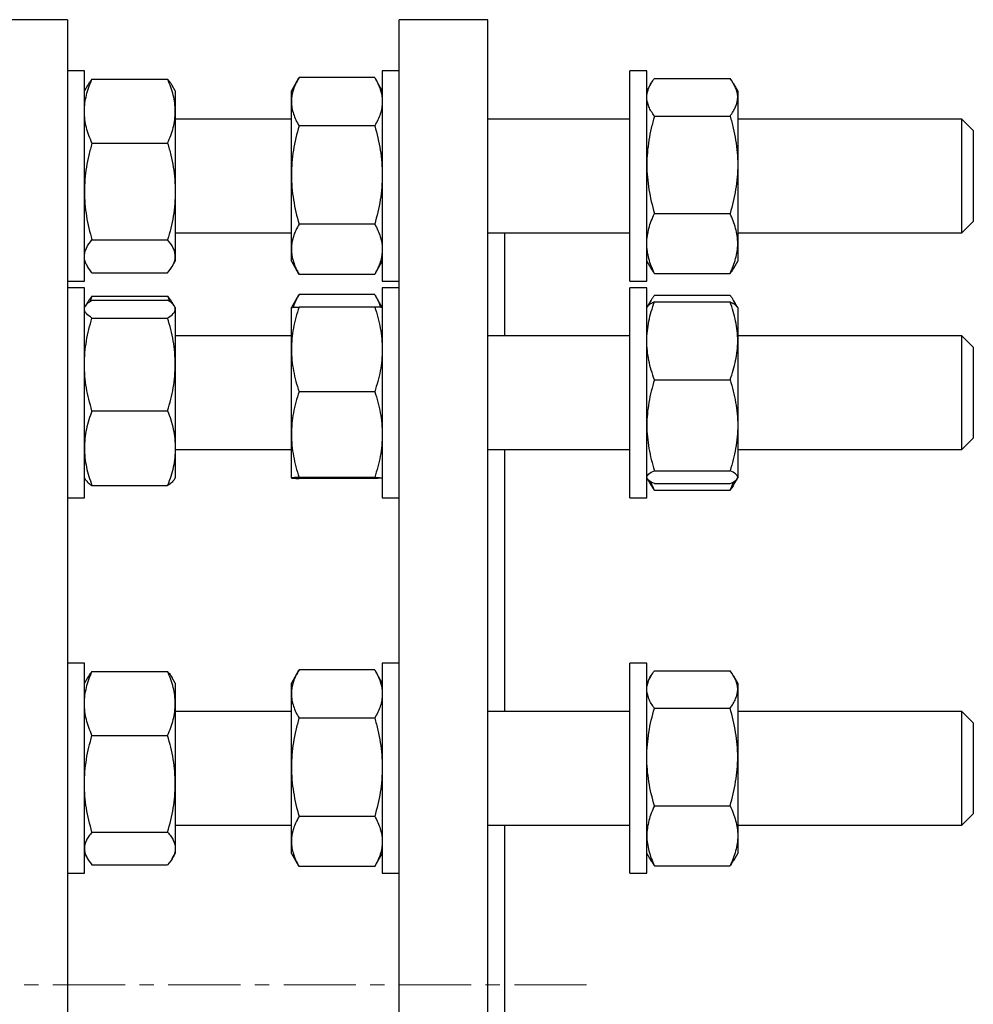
# Model space of a CAD drawing. Header units: millimetres. Extents: x 48 to 806, y 38 to 792.
# Tile 9 of 9: x 638 to 806, y 616 to 790. Entities that reach past the tile are written whole.
import ezdxf

# ---------------------------------------------------------------- set-up
doc = ezdxf.new("R2010")
doc.units = ezdxf.units.MM
doc.linetypes.add('CENTERX2', pattern=[20.32, 12.7, -2.54, 2.54, -2.54])
doc.layers.add('FORMAT', color=7, linetype='Continuous')

msp = doc.modelspace()

# ---------------------------------------------------------------- linework, layer by layer
at = {"color": 7, "linetype": 'Continuous', "lineweight": 25}
for p, q in [((646.68, 789.82), (634.68, 789.82)), ((646.68, 789.82), (646.68, 449.82)), ((720.75, 789.82), (705.15, 789.82)), ((705.15, 619.82), (705.15, 789.82)), ((720.75, 619.82), (720.75, 789.82)), ((649.68, 780.79), (646.68, 780.79)), ((649.68, 764.72), (649.68, 780.79)), ((705.15, 780.79), (702.15, 780.79)), ((702.15, 780.79), (702.15, 743.79)), ((748.75, 780.79), (745.75, 780.79)), ((745.75, 775.3), (745.75, 780.79)), ((748.75, 775.3), (748.75, 780.79)), ((651.02, 779.32), (664.34, 779.32)), ((687.42, 779.5), (686.15, 777.29)), ((700.81, 779.61), (687.49, 779.61)), ((702.15, 777.29), (700.87, 779.5)), ((750.09, 779.46), (763.41, 779.46)), ((650.21, 778.21), (649.68, 777.29)), ((665.68, 777.29), (665.16, 778.21)), ((665.68, 777.29), (665.68, 773.69)), ((686.15, 775.37), (686.15, 777.29)), ((749.46, 778.52), (748.75, 777.29)), ((764.75, 777.29), (764.04, 778.52)), ((764.75, 777.29), (764.75, 776.16)), ((686.15, 762.46), (686.15, 775.37)), ((745.75, 743.79), (745.75, 775.3)), ((748.75, 743.79), (748.75, 775.3)), ((764.75, 776.16), (764.75, 764.26)), ((665.68, 773.69), (665.68, 759.55)), ((686.15, 772.29), (665.68, 772.29)), ((745.75, 772.29), (720.75, 772.29)), ((750.09, 772.85), (763.41, 772.85)), ((804.25, 772.29), (764.75, 772.29)), ((806.25, 770.29), (804.25, 772.29)), ((804.25, 772.29), (804.25, 772.29)), ((804.25, 752.29), (804.25, 772.29)), ((700.81, 771.12), (687.49, 771.12)), ((806.25, 770.29), (806.25, 754.29)), ((651.02, 768.06), (664.34, 768.06)), ((649.68, 743.79), (649.68, 764.72)), ((764.75, 764.26), (764.75, 750.4)), ((686.15, 749.39), (686.15, 762.46)), ((665.68, 759.55), (665.68, 748.15)), ((750.09, 755.68), (763.41, 755.68)), ((804.25, 752.29), (806.25, 754.29)), ((700.81, 753.8), (687.49, 753.8)), ((651.02, 751.04), (664.34, 751.04)), ((665.68, 752.29), (686.15, 752.29)), ((720.75, 752.29), (745.75, 752.29)), ((723.75, 734.12), (723.75, 752.29)), ((764.75, 752.29), (804.25, 752.29)), ((686.15, 747.29), (686.15, 749.39)), ((764.75, 750.4), (764.75, 747.29)), ((665.68, 748.15), (665.68, 747.29)), ((649.68, 747.29), (650.21, 746.38)), ((665.16, 746.38), (665.68, 747.29)), ((686.15, 747.29), (687.42, 745.08)), ((700.87, 745.08), (702.15, 747.29)), ((748.75, 747.29), (749.46, 746.06)), ((764.04, 746.06), (764.75, 747.29)), ((651.02, 745.26), (664.34, 745.26)), ((687.43, 745.08), (687.49, 744.97)), ((700.81, 744.97), (687.49, 744.97)), ((700.87, 745.08), (700.81, 744.97)), ((750.09, 745.12), (763.41, 745.12)), ((646.68, 743.79), (649.68, 743.79)), ((649.68, 742.62), (646.68, 742.62)), ((649.68, 717.05), (649.68, 742.62)), ((702.15, 743.79), (705.15, 743.79)), ((705.15, 742.62), (702.15, 742.62)), ((702.15, 742.62), (702.15, 705.62)), ((745.75, 743.79), (748.75, 743.79)), ((748.75, 742.62), (745.75, 742.62)), ((745.75, 728.81), (745.75, 742.62)), ((748.75, 728.81), (748.75, 742.62)), ((651.02, 741.15), (664.34, 741.15)), ((651.02, 740.45), (664.34, 740.45)), ((687.42, 741.33), (686.15, 739.12)), ((700.81, 741.44), (687.49, 741.44)), ((702.15, 739.12), (700.87, 741.33)), ((750.09, 741.29), (763.41, 741.29)), ((649.83, 739.38), (649.68, 739.12)), ((650.21, 740.03), (649.86, 739.42)), ((665.51, 739.42), (665.16, 740.03)), ((665.68, 739.12), (665.53, 739.38)), ((665.68, 739.12), (665.68, 738.86)), ((665.68, 738.86), (665.68, 729.12)), ((686.15, 731.76), (686.15, 739.12)), ((700.81, 739.21), (687.49, 739.21)), ((748.82, 739.25), (748.75, 739.12)), ((749.46, 740.35), (748.82, 739.25)), ((750.09, 740.13), (763.41, 740.13)), ((764.67, 739.25), (764.03, 740.35)), ((764.75, 739.12), (764.67, 739.25)), ((764.75, 739.12), (764.75, 733.26)), ((651.02, 737.28), (664.34, 737.28)), ((686.15, 734.12), (665.68, 734.12)), ((745.75, 734.12), (720.75, 734.12)), ((804.25, 734.12), (764.75, 734.12)), ((806.25, 732.12), (804.25, 734.12)), ((804.25, 732.7), (804.25, 734.12)), ((686.15, 716.76), (686.15, 731.76)), ((764.75, 733.26), (764.75, 718.39)), ((804.25, 714.12), (804.25, 732.7)), ((806.25, 732.12), (806.25, 730.99)), ((806.25, 730.99), (806.25, 716.12)), ((665.68, 729.12), (665.68, 714.37)), ((745.75, 705.62), (745.75, 728.81)), ((748.75, 705.62), (748.75, 728.81)), ((750.09, 726.39), (763.41, 726.39)), ((700.81, 724.31), (687.49, 724.31)), ((651.02, 720.95), (664.34, 720.95)), ((764.75, 718.39), (764.75, 709.25)), ((649.68, 705.62), (649.68, 717.05)), ((686.15, 709.12), (686.15, 716.76)), ((804.25, 714.12), (806.25, 716.12)), ((665.68, 714.37), (665.68, 709.12)), ((665.68, 714.12), (686.15, 714.12)), ((720.75, 714.12), (745.75, 714.12)), ((723.75, 667.99), (723.75, 714.12)), ((764.75, 714.12), (804.25, 714.12)), ((700.81, 709.21), (687.49, 709.21)), ((750.09, 710.39), (763.41, 710.39)), ((764.75, 709.25), (764.75, 709.12)), ((649.68, 709.12), (649.83, 708.86)), ((651.02, 707.79), (664.34, 707.79)), ((665.53, 708.86), (665.68, 709.12)), ((700.81, 709.02), (687.49, 709.02)), ((748.75, 709.12), (748.82, 708.98)), ((748.85, 708.93), (749.46, 707.88)), ((750.09, 708.11), (763.41, 708.11)), ((764.03, 707.88), (764.64, 708.93)), ((764.67, 708.98), (764.75, 709.12)), ((750.09, 706.95), (763.41, 706.95)), ((646.68, 705.62), (649.68, 705.62)), ((702.15, 705.62), (705.15, 705.62)), ((745.75, 705.62), (748.75, 705.62)), ((649.68, 676.49), (646.68, 676.49)), ((649.68, 643.33), (649.68, 676.49)), ((705.15, 676.49), (702.15, 676.49)), ((702.15, 676.49), (702.15, 674.02)), ((748.75, 676.49), (745.75, 676.49)), ((745.75, 653.11), (745.75, 676.49)), ((748.75, 653.11), (748.75, 676.49)), ((651.02, 675.02), (664.34, 675.02)), ((687.42, 675.21), (686.15, 672.99)), ((700.81, 675.31), (687.49, 675.31)), ((702.15, 672.99), (700.87, 675.21)), ((750.09, 675.16), (763.41, 675.16)), ((650.21, 673.91), (649.68, 672.99)), ((665.68, 672.99), (665.16, 673.91)), ((665.68, 672.99), (665.68, 669.39)), ((686.15, 671.07), (686.15, 672.99)), ((702.15, 674.02), (702.15, 639.49)), ((749.46, 674.23), (748.75, 672.99)), ((764.75, 672.99), (764.04, 674.23)), ((764.75, 672.99), (764.75, 671.86)), ((686.15, 658.16), (686.15, 671.07)), ((764.75, 671.86), (764.75, 659.97)), ((665.68, 669.39), (665.68, 655.25)), ((686.15, 667.99), (665.68, 667.99)), ((745.75, 667.99), (720.75, 667.99)), ((750.09, 668.55), (763.41, 668.55)), ((804.25, 667.99), (764.75, 667.99)), ((806.25, 665.99), (804.25, 667.99)), ((804.25, 662.87), (804.25, 667.99)), ((700.81, 666.82), (687.49, 666.82)), ((806.25, 665.99), (806.25, 661.89)), ((651.02, 663.77), (664.34, 663.77)), ((804.25, 647.99), (804.25, 662.87)), ((806.25, 661.89), (806.25, 649.99)), ((764.75, 659.97), (764.75, 646.1)), ((686.15, 645.09), (686.15, 658.16)), ((665.68, 655.25), (665.68, 643.85)), ((745.75, 639.49), (745.75, 653.11)), ((748.75, 639.49), (748.75, 653.11)), ((750.09, 651.38), (763.41, 651.38)), ((700.81, 649.5), (687.49, 649.5)), ((804.25, 647.99), (806.25, 649.99)), ((665.68, 647.99), (686.15, 647.99)), ((720.75, 647.99), (745.75, 647.99)), ((723.75, 619.82), (723.75, 647.99)), ((764.75, 647.99), (804.25, 647.99)), ((651.02, 646.74), (664.34, 646.74)), ((686.15, 642.99), (686.15, 645.09)), ((764.75, 646.1), (764.75, 642.99)), ((649.68, 639.49), (649.68, 643.33)), ((665.68, 643.85), (665.68, 642.99)), ((649.68, 642.99), (650.21, 642.08)), ((665.16, 642.08), (665.68, 642.99)), ((686.15, 642.99), (687.42, 640.78)), ((700.87, 640.78), (702.15, 642.99)), ((748.75, 642.99), (749.46, 641.76)), ((764.04, 641.76), (764.75, 642.99)), ((651.02, 640.97), (664.34, 640.97)), ((687.49, 640.68), (687.43, 640.78)), ((700.81, 640.68), (687.49, 640.68)), ((700.81, 640.68), (700.87, 640.78)), ((750.09, 640.82), (763.41, 640.82)), ((646.68, 639.49), (649.68, 639.49)), ((702.15, 639.49), (705.15, 639.49)), ((745.75, 639.49), (748.75, 639.49)), ((705.15, 449.82), (705.15, 619.82)), ((720.75, 449.82), (720.75, 619.82)), ((723.75, 591.64), (723.75, 619.82))]:
    msp.add_line(p, q, dxfattribs=at)
for points, knots in [([(649.68, 773.69), (649.68, 774.17), (649.72, 774.65), (649.84, 775.6), (649.93, 776.07), (650.28, 777.48), (650.62, 778.4), (651.02, 779.32)], [0, 0, 0, 0, 0.25, 0.25, 0.5, 0.5, 1, 1, 1, 1]), ([(651.02, 779.32), (650.89, 779.17), (650.64, 778.86), (650.37, 778.48), (650.25, 778.26), (650.22, 778.2)], [0, 0, 0, 0, 0.4200983, 0.8403156, 1, 1, 1, 1]), ([(665.68, 773.69), (665.68, 774.17), (665.65, 774.65), (665.53, 775.6), (665.44, 776.07), (665.09, 777.48), (664.75, 778.4), (664.34, 779.32)], [0, 0, 0, 0, 0.25, 0.25, 0.5, 0.5, 1, 1, 1, 1]), ([(664.34, 779.32), (664.47, 779.17), (664.73, 778.86), (665, 778.48), (665.12, 778.26), (665.15, 778.2)], [0, 0, 0, 0, 0.4200983, 0.8403156, 1, 1, 1, 1]), ([(687.49, 779.61), (687.28, 779.27), (687.1, 778.92), (686.76, 778.21), (686.62, 777.86), (686.27, 776.8), (686.15, 776.08), (686.15, 775.37)], [0, 0, 0, 0, 0.25, 0.25, 0.5, 0.5, 1, 1, 1, 1]), ([(700.81, 779.61), (701.01, 779.27), (701.2, 778.92), (701.53, 778.21), (701.67, 777.86), (702.02, 776.8), (702.15, 776.08), (702.15, 775.37)], [0, 0, 0, 0, 0.25, 0.25, 0.5, 0.5, 1, 1, 1, 1]), ([(748.75, 776.16), (748.75, 776.44), (748.78, 776.72), (748.9, 777.28), (748.99, 777.55), (749.34, 778.38), (749.68, 778.92), (750.09, 779.46)], [0, 0, 0, 0, 0.25, 0.25, 0.5, 0.5, 1, 1, 1, 1]), ([(764.75, 776.16), (764.75, 776.44), (764.71, 776.72), (764.59, 777.28), (764.5, 777.55), (764.15, 778.38), (763.81, 778.92), (763.41, 779.46)], [0, 0, 0, 0, 0.25, 0.25, 0.5, 0.5, 1, 1, 1, 1]), ([(686.15, 775.37), (686.15, 775.01), (686.18, 774.65), (686.3, 773.92), (686.39, 773.57), (686.75, 772.5), (687.08, 771.81), (687.49, 771.12)], [0, 0, 0, 0, 0.25, 0.25, 0.5, 0.5, 1, 1, 1, 1]), ([(702.15, 775.37), (702.15, 775.01), (702.12, 774.65), (701.99, 773.92), (701.9, 773.57), (701.55, 772.5), (701.21, 771.81), (700.81, 771.12)], [0, 0, 0, 0, 0.25, 0.25, 0.5, 0.5, 1, 1, 1, 1]), ([(750.09, 772.85), (749.68, 773.39), (749.34, 773.94), (748.87, 775.04), (748.75, 775.59), (748.75, 776.16)], [0, 0, 0, 0, 0.5, 0.5, 1, 1, 1, 1]), ([(763.41, 772.85), (763.82, 773.39), (764.15, 773.94), (764.62, 775.04), (764.75, 775.59), (764.75, 776.16)], [0, 0, 0, 0, 0.5, 0.5, 1, 1, 1, 1]), ([(651.02, 768.06), (650.61, 768.99), (650.28, 769.91), (649.81, 771.79), (649.68, 772.73), (649.68, 773.69)], [0, 0, 0, 0, 0.5, 0.5, 1, 1, 1, 1]), ([(664.34, 768.06), (664.75, 768.99), (665.09, 769.91), (665.56, 771.79), (665.68, 772.73), (665.68, 773.69)], [0, 0, 0, 0, 0.5, 0.5, 1, 1, 1, 1]), ([(750.09, 772.85), (749.88, 772.15), (749.7, 771.45), (749.36, 770.02), (749.22, 769.31), (748.87, 767.16), (748.75, 765.71), (748.75, 764.26)], [0, 0, 0, 0, 0.25, 0.25, 0.5, 0.5, 1, 1, 1, 1]), ([(763.41, 772.85), (763.61, 772.15), (763.8, 771.45), (764.13, 770.02), (764.27, 769.31), (764.62, 767.16), (764.75, 765.71), (764.75, 764.26)], [0, 0, 0, 0, 0.25, 0.25, 0.5, 0.5, 1, 1, 1, 1]), ([(687.49, 771.12), (687.08, 769.7), (686.74, 768.28), (686.27, 765.39), (686.15, 763.94), (686.15, 762.46)], [0, 0, 0, 0, 0.5, 0.5, 1, 1, 1, 1]), ([(700.81, 771.12), (701.22, 769.7), (701.55, 768.28), (702.02, 765.39), (702.15, 763.94), (702.15, 762.46)], [0, 0, 0, 0, 0.5, 0.5, 1, 1, 1, 1]), ([(651.02, 768.06), (650.82, 767.37), (650.63, 766.67), (650.3, 765.26), (650.16, 764.55), (649.81, 762.42), (649.68, 760.99), (649.68, 759.55)], [0, 0, 0, 0, 0.25, 0.25, 0.5, 0.5, 1, 1, 1, 1]), ([(664.34, 768.06), (664.55, 767.37), (664.73, 766.67), (665.07, 765.26), (665.21, 764.55), (665.56, 762.42), (665.68, 760.99), (665.68, 759.55)], [0, 0, 0, 0, 0.25, 0.25, 0.5, 0.5, 1, 1, 1, 1]), ([(748.75, 764.26), (748.75, 763.54), (748.78, 762.81), (748.9, 761.35), (748.99, 760.62), (749.35, 758.47), (749.68, 757.07), (750.09, 755.68)], [0, 0, 0, 0, 0.25, 0.25, 0.5, 0.5, 1, 1, 1, 1]), ([(764.75, 764.26), (764.75, 763.54), (764.72, 762.81), (764.59, 761.35), (764.5, 760.62), (764.15, 758.47), (763.81, 757.07), (763.41, 755.68)], [0, 0, 0, 0, 0.25, 0.25, 0.5, 0.5, 1, 1, 1, 1]), ([(686.15, 762.46), (686.15, 761.73), (686.18, 760.99), (686.3, 759.53), (686.39, 758.8), (686.74, 756.64), (687.08, 755.21), (687.49, 753.8)], [0, 0, 0, 0, 0.25, 0.25, 0.5, 0.5, 1, 1, 1, 1]), ([(702.15, 762.46), (702.15, 761.73), (702.11, 760.99), (701.99, 759.53), (701.9, 758.8), (701.55, 756.64), (701.21, 755.21), (700.81, 753.8)], [0, 0, 0, 0, 0.25, 0.25, 0.5, 0.5, 1, 1, 1, 1]), ([(649.68, 759.55), (649.68, 758.83), (649.72, 758.11), (649.84, 756.66), (649.93, 755.94), (650.28, 753.81), (650.62, 752.41), (651.02, 751.04)], [0, 0, 0, 0, 0.25, 0.25, 0.5, 0.5, 1, 1, 1, 1]), ([(665.68, 759.55), (665.68, 758.83), (665.65, 758.11), (665.53, 756.66), (665.44, 755.94), (665.09, 753.81), (664.75, 752.41), (664.34, 751.04)], [0, 0, 0, 0, 0.25, 0.25, 0.5, 0.5, 1, 1, 1, 1]), ([(748.75, 750.4), (748.75, 750.85), (748.78, 751.3), (748.9, 752.19), (748.99, 752.63), (749.34, 753.95), (749.68, 754.82), (750.09, 755.68)], [0, 0, 0, 0, 0.25, 0.25, 0.5, 0.5, 1, 1, 1, 1]), ([(764.75, 750.4), (764.75, 750.85), (764.71, 751.3), (764.59, 752.19), (764.5, 752.63), (764.15, 753.95), (763.81, 754.82), (763.41, 755.68)], [0, 0, 0, 0, 0.25, 0.25, 0.5, 0.5, 1, 1, 1, 1]), ([(687.49, 753.8), (687.08, 753.08), (686.74, 752.35), (686.27, 750.88), (686.15, 750.14), (686.15, 749.39)], [0, 0, 0, 0, 0.5, 0.5, 1, 1, 1, 1]), ([(700.81, 753.8), (701.22, 753.08), (701.55, 752.35), (702.02, 750.88), (702.15, 750.14), (702.15, 749.39)], [0, 0, 0, 0, 0.5, 0.5, 1, 1, 1, 1]), ([(649.68, 748.15), (649.68, 748.4), (649.72, 748.64), (649.84, 749.13), (649.93, 749.37), (650.28, 750.09), (650.62, 750.57), (651.02, 751.04)], [0, 0, 0, 0, 0.25, 0.25, 0.5, 0.5, 1, 1, 1, 1]), ([(665.68, 748.15), (665.68, 748.4), (665.65, 748.64), (665.53, 749.13), (665.44, 749.37), (665.09, 750.09), (664.75, 750.57), (664.34, 751.04)], [0, 0, 0, 0, 0.25, 0.25, 0.5, 0.5, 1, 1, 1, 1]), ([(686.15, 749.39), (686.15, 749.01), (686.18, 748.64), (686.3, 747.89), (686.39, 747.52), (686.74, 746.42), (687.08, 745.69), (687.49, 744.97)], [0, 0, 0, 0, 0.25, 0.25, 0.5, 0.5, 1, 1, 1, 1]), ([(702.15, 749.39), (702.15, 749.01), (702.11, 748.64), (701.99, 747.89), (701.9, 747.52), (701.55, 746.42), (701.21, 745.69), (700.81, 744.97)], [0, 0, 0, 0, 0.25, 0.25, 0.5, 0.5, 1, 1, 1, 1]), ([(750.09, 745.12), (749.68, 745.99), (749.34, 746.86), (748.87, 748.61), (748.75, 749.5), (748.75, 750.4)], [0, 0, 0, 0, 0.5, 0.5, 1, 1, 1, 1]), ([(763.41, 745.12), (763.82, 745.99), (764.15, 746.86), (764.62, 748.61), (764.75, 749.5), (764.75, 750.4)], [0, 0, 0, 0, 0.5, 0.5, 1, 1, 1, 1]), ([(651.02, 745.26), (650.61, 745.74), (650.28, 746.21), (649.81, 747.17), (649.68, 747.66), (649.68, 748.15)], [0, 0, 0, 0, 0.5, 0.5, 1, 1, 1, 1]), ([(664.34, 745.26), (664.75, 745.74), (665.09, 746.21), (665.56, 747.17), (665.68, 747.66), (665.68, 748.15)], [0, 0, 0, 0, 0.5, 0.5, 1, 1, 1, 1]), ([(749.46, 746.06), (749.55, 745.92), (749.73, 745.6), (749.96, 745.29), (750.09, 745.12)], [0, 0, 0, 0, 0.459045, 1, 1, 1, 1]), ([(764.03, 746.06), (763.95, 745.92), (763.76, 745.6), (763.53, 745.29), (763.41, 745.12)], [0, 0, 0, 0, 0.459045, 1, 1, 1, 1]), ([(649.68, 738.86), (649.68, 739), (649.72, 739.13), (649.84, 739.4), (649.93, 739.53), (650.28, 739.93), (650.62, 740.19), (651.02, 740.45)], [0, 0, 0, 0, 0.25, 0.25, 0.5, 0.5, 1, 1, 1, 1]), ([(651.02, 741.15), (650.89, 740.99), (650.64, 740.68), (650.37, 740.31), (650.25, 740.09), (650.22, 740.03)], [0, 0, 0, 0, 0.420098, 0.840316, 1, 1, 1, 1]), ([(651.02, 741.15), (650.92, 740.91), (650.78, 740.59), (650.66, 740.26), (650.63, 740.18)], [0, 0, 0, 0, 0.731599, 1, 1, 1, 1]), ([(664.34, 741.15), (664.45, 740.91), (664.59, 740.59), (664.71, 740.26), (664.74, 740.18)], [0, 0, 0, 0, 0.731599, 1, 1, 1, 1]), ([(664.34, 741.15), (664.47, 740.99), (664.73, 740.68), (665, 740.31), (665.12, 740.09), (665.15, 740.03)], [0, 0, 0, 0, 0.420098, 0.840316, 1, 1, 1, 1]), ([(665.68, 738.86), (665.68, 739), (665.65, 739.13), (665.53, 739.4), (665.44, 739.53), (665.09, 739.93), (664.75, 740.19), (664.34, 740.45)], [0, 0, 0, 0, 0.25, 0.25, 0.5, 0.5, 1, 1, 1, 1]), ([(687.49, 741.44), (687.36, 741.21), (687.1, 740.75), (686.77, 740.06), (686.56, 739.53), (686.48, 739.23), (686.46, 739.16)], [0, 0, 0, 0, 0.305168, 0.610422, 0.915516, 1, 1, 1, 1]), ([(700.81, 741.44), (700.94, 741.21), (701.2, 740.75), (701.52, 740.06), (701.73, 739.53), (701.82, 739.23), (701.83, 739.16)], [0, 0, 0, 0, 0.305168, 0.610422, 0.915516, 1, 1, 1, 1]), ([(750.09, 741.29), (749.98, 741.15), (749.78, 740.87), (749.48, 740.39), (749.22, 739.94), (749.11, 739.63), (749.07, 739.52)], [0, 0, 0, 0, 0.23833, 0.476841, 0.819063, 1, 1, 1, 1]), ([(763.41, 741.29), (763.51, 741.15), (763.71, 740.87), (764.02, 740.39), (764.27, 739.94), (764.39, 739.63), (764.43, 739.52)], [0, 0, 0, 0, 0.23833, 0.476841, 0.819063, 1, 1, 1, 1]), ([(651.02, 737.28), (650.61, 737.54), (650.28, 737.8), (649.81, 738.33), (649.68, 738.59), (649.68, 738.86)], [0, 0, 0, 0, 0.5, 0.5, 1, 1, 1, 1]), ([(664.34, 737.28), (664.75, 737.54), (665.09, 737.8), (665.56, 738.33), (665.68, 738.59), (665.68, 738.86)], [0, 0, 0, 0, 0.5, 0.5, 1, 1, 1, 1]), ([(687.49, 739.21), (687.28, 738.61), (687.1, 738), (686.76, 736.76), (686.62, 736.14), (686.27, 734.27), (686.15, 733.02), (686.15, 731.76)], [0, 0, 0, 0, 0.25, 0.25, 0.5, 0.5, 1, 1, 1, 1]), ([(686.15, 739.12), (686.15, 739.12), (686.18, 739.13), (686.3, 739.15), (686.39, 739.16), (686.74, 739.18), (687.08, 739.2), (687.49, 739.21)], [0, 0, 0, 0, 0.25, 0.25, 0.5, 0.5, 1, 1, 1, 1]), ([(700.81, 739.21), (701.01, 738.61), (701.2, 738), (701.53, 736.76), (701.67, 736.14), (702.02, 734.27), (702.15, 733.02), (702.15, 731.76)], [0, 0, 0, 0, 0.25, 0.25, 0.5, 0.5, 1, 1, 1, 1]), ([(702.15, 739.12), (702.15, 739.12), (702.11, 739.13), (701.99, 739.15), (701.9, 739.16), (701.55, 739.18), (701.21, 739.2), (700.81, 739.21)], [0, 0, 0, 0, 0.25, 0.25, 0.5, 0.5, 1, 1, 1, 1]), ([(748.75, 733.26), (748.75, 733.84), (748.78, 734.43), (748.9, 735.59), (748.99, 736.16), (749.34, 737.88), (749.68, 739), (750.09, 740.13)], [0, 0, 0, 0, 0.25, 0.25, 0.5, 0.5, 1, 1, 1, 1]), ([(750.09, 740.13), (749.96, 740.06), (749.7, 739.94), (749.37, 739.76), (749.1, 739.57), (748.92, 739.4), (748.86, 739.29), (748.83, 739.25)], [0, 0, 0, 0, 0.213448, 0.426957, 0.640354, 0.857781, 1, 1, 1, 1]), ([(764.75, 733.26), (764.75, 733.84), (764.71, 734.43), (764.59, 735.59), (764.5, 736.16), (764.15, 737.88), (763.81, 739), (763.41, 740.13)], [0, 0, 0, 0, 0.25, 0.25, 0.5, 0.5, 1, 1, 1, 1]), ([(763.41, 740.13), (763.54, 740.06), (763.8, 739.94), (764.12, 739.76), (764.39, 739.57), (764.58, 739.4), (764.64, 739.29), (764.66, 739.25)], [0, 0, 0, 0, 0.2134481, 0.4269567, 0.640354, 0.8577815, 1, 1, 1, 1]), ([(649.68, 729.12), (649.68, 729.81), (649.72, 730.5), (649.84, 731.88), (649.93, 732.57), (650.28, 734.61), (650.62, 735.95), (651.02, 737.28)], [0, 0, 0, 0, 0.25, 0.25, 0.5, 0.5, 1, 1, 1, 1]), ([(665.68, 729.12), (665.68, 729.81), (665.65, 730.5), (665.53, 731.88), (665.44, 732.57), (665.09, 734.61), (664.75, 735.95), (664.34, 737.28)], [0, 0, 0, 0, 0.25, 0.25, 0.5, 0.5, 1, 1, 1, 1]), ([(686.15, 731.76), (686.15, 731.13), (686.18, 730.5), (686.3, 729.23), (686.39, 728.6), (686.75, 726.74), (687.08, 725.51), (687.49, 724.31)], [0, 0, 0, 0, 0.25, 0.25, 0.5, 0.5, 1, 1, 1, 1]), ([(702.15, 731.76), (702.15, 731.13), (702.12, 730.5), (701.99, 729.23), (701.9, 728.6), (701.55, 726.74), (701.21, 725.51), (700.81, 724.31)], [0, 0, 0, 0, 0.25, 0.25, 0.5, 0.5, 1, 1, 1, 1]), ([(750.09, 726.39), (749.68, 727.52), (749.34, 728.65), (748.87, 730.93), (748.75, 732.09), (748.75, 733.26)], [0, 0, 0, 0, 0.5, 0.5, 1, 1, 1, 1]), ([(763.41, 726.39), (763.82, 727.52), (764.15, 728.65), (764.62, 730.93), (764.75, 732.09), (764.75, 733.26)], [0, 0, 0, 0, 0.5, 0.5, 1, 1, 1, 1]), ([(651.02, 720.95), (650.61, 722.29), (650.28, 723.63), (649.81, 726.35), (649.68, 727.72), (649.68, 729.12)], [0, 0, 0, 0, 0.5, 0.5, 1, 1, 1, 1]), ([(664.34, 720.95), (664.75, 722.29), (665.09, 723.63), (665.56, 726.35), (665.68, 727.72), (665.68, 729.12)], [0, 0, 0, 0, 0.5, 0.5, 1, 1, 1, 1]), ([(750.09, 726.39), (749.88, 725.74), (749.7, 725.09), (749.36, 723.76), (749.22, 723.09), (748.87, 721.09), (748.75, 719.74), (748.75, 718.39)], [0, 0, 0, 0, 0.25, 0.25, 0.5, 0.5, 1, 1, 1, 1]), ([(763.41, 726.39), (763.61, 725.74), (763.8, 725.09), (764.13, 723.76), (764.27, 723.09), (764.62, 721.09), (764.75, 719.74), (764.75, 718.39)], [0, 0, 0, 0, 0.25, 0.25, 0.5, 0.5, 1, 1, 1, 1]), ([(687.49, 724.31), (687.08, 723.08), (686.74, 721.83), (686.27, 719.32), (686.15, 718.05), (686.15, 716.76)], [0, 0, 0, 0, 0.5, 0.5, 1, 1, 1, 1]), ([(700.81, 724.31), (701.22, 723.08), (701.55, 721.83), (702.02, 719.32), (702.15, 718.05), (702.15, 716.76)], [0, 0, 0, 0, 0.5, 0.5, 1, 1, 1, 1]), ([(651.02, 720.95), (650.82, 720.42), (650.63, 719.87), (650.3, 718.78), (650.16, 718.23), (649.81, 716.59), (649.68, 715.48), (649.68, 714.37)], [0, 0, 0, 0, 0.25, 0.25, 0.5, 0.5, 1, 1, 1, 1]), ([(664.34, 720.95), (664.55, 720.42), (664.73, 719.87), (665.07, 718.78), (665.21, 718.23), (665.56, 716.59), (665.68, 715.48), (665.68, 714.37)], [0, 0, 0, 0, 0.25, 0.25, 0.5, 0.5, 1, 1, 1, 1]), ([(748.75, 718.39), (748.75, 717.71), (748.78, 717.03), (748.9, 715.67), (748.99, 715), (749.35, 712.99), (749.68, 711.68), (750.09, 710.39)], [0, 0, 0, 0, 0.25, 0.25, 0.5, 0.5, 1, 1, 1, 1]), ([(764.75, 718.39), (764.75, 717.71), (764.72, 717.03), (764.59, 715.67), (764.5, 715), (764.15, 712.99), (763.81, 711.68), (763.41, 710.39)], [0, 0, 0, 0, 0.25, 0.25, 0.5, 0.5, 1, 1, 1, 1]), ([(686.15, 716.76), (686.15, 716.12), (686.18, 715.48), (686.3, 714.21), (686.39, 713.57), (686.74, 711.69), (687.08, 710.45), (687.49, 709.21)], [0, 0, 0, 0, 0.25, 0.25, 0.5, 0.5, 1, 1, 1, 1]), ([(702.15, 716.76), (702.15, 716.12), (702.11, 715.48), (701.99, 714.21), (701.9, 713.57), (701.55, 711.69), (701.21, 710.45), (700.81, 709.21)], [0, 0, 0, 0, 0.25, 0.25, 0.5, 0.5, 1, 1, 1, 1]), ([(649.68, 714.37), (649.68, 713.81), (649.72, 713.25), (649.84, 712.13), (649.93, 711.58), (650.28, 709.93), (650.62, 708.85), (651.02, 707.79)], [0, 0, 0, 0, 0.25, 0.25, 0.5, 0.5, 1, 1, 1, 1]), ([(665.68, 714.37), (665.68, 713.81), (665.65, 713.25), (665.53, 712.13), (665.44, 711.58), (665.09, 709.93), (664.75, 708.85), (664.34, 707.79)], [0, 0, 0, 0, 0.25, 0.25, 0.5, 0.5, 1, 1, 1, 1]), ([(687.49, 709.21), (687.08, 709.2), (686.74, 709.18), (686.27, 709.15), (686.15, 709.13), (686.15, 709.12)], [0, 0, 0, 0, 0.5, 0.5, 1, 1, 1, 1]), ([(700.81, 709.21), (701.22, 709.2), (701.55, 709.18), (702.02, 709.15), (702.15, 709.13), (702.15, 709.12)], [0, 0, 0, 0, 0.5, 0.5, 1, 1, 1, 1]), ([(748.75, 709.25), (748.75, 709.34), (748.78, 709.44), (748.9, 709.63), (748.99, 709.73), (749.34, 710.01), (749.68, 710.2), (750.09, 710.39)], [0, 0, 0, 0, 0.25, 0.25, 0.5, 0.5, 1, 1, 1, 1]), ([(750.09, 708.11), (749.68, 708.3), (749.34, 708.48), (748.87, 708.86), (748.75, 709.05), (748.75, 709.25)], [0, 0, 0, 0, 0.5, 0.5, 1, 1, 1, 1]), ([(764.75, 709.25), (764.75, 709.34), (764.71, 709.44), (764.59, 709.63), (764.5, 709.73), (764.15, 710.01), (763.81, 710.2), (763.41, 710.39)], [0, 0, 0, 0, 0.25, 0.25, 0.5, 0.5, 1, 1, 1, 1]), ([(763.41, 708.11), (763.82, 708.3), (764.15, 708.48), (764.62, 708.86), (764.75, 709.05), (764.75, 709.25)], [0, 0, 0, 0, 0.5, 0.5, 1, 1, 1, 1]), ([(649.84, 708.86), (649.86, 708.83), (649.92, 708.71), (650.08, 708.52), (650.34, 708.27), (650.65, 708.03), (650.9, 707.87), (651.02, 707.79)], [0, 0, 0, 0, 0.086998, 0.31216, 0.54139, 0.770724, 1, 1, 1, 1]), ([(665.53, 708.86), (665.51, 708.83), (665.45, 708.71), (665.28, 708.52), (665.03, 708.27), (664.71, 708.03), (664.47, 707.87), (664.34, 707.79)], [0, 0, 0, 0, 0.0869976, 0.3121596, 0.5413898, 0.7707239, 1, 1, 1, 1]), ([(686.15, 709.12), (686.15, 709.11), (686.18, 709.1), (686.3, 709.09), (686.39, 709.08), (686.74, 709.05), (687.08, 709.04), (687.49, 709.02)], [0, 0, 0, 0, 0.25, 0.25, 0.5, 0.5, 1, 1, 1, 1]), ([(702.15, 709.12), (702.15, 709.11), (702.11, 709.1), (701.99, 709.09), (701.9, 709.08), (701.55, 709.05), (701.21, 709.04), (700.81, 709.02)], [0, 0, 0, 0, 0.25, 0.25, 0.5, 0.5, 1, 1, 1, 1]), ([(750.09, 706.95), (749.95, 707.23), (749.73, 707.72), (749.55, 708.22), (749.47, 708.43)], [0, 0, 0, 0, 0.578681, 1, 1, 1, 1]), ([(749.47, 707.89), (749.53, 707.77), (749.71, 707.46), (749.94, 707.14), (750.09, 706.95)], [0, 0, 0, 0, 0.363852, 1, 1, 1, 1]), ([(763.41, 706.95), (763.54, 707.23), (763.77, 707.72), (763.95, 708.22), (764.02, 708.43)], [0, 0, 0, 0, 0.578681, 1, 1, 1, 1]), ([(764.03, 707.89), (763.96, 707.77), (763.78, 707.46), (763.55, 707.14), (763.41, 706.95)], [0, 0, 0, 0, 0.363852, 1, 1, 1, 1]), ([(649.68, 669.39), (649.68, 669.87), (649.72, 670.35), (649.84, 671.3), (649.93, 671.77), (650.28, 673.18), (650.62, 674.1), (651.02, 675.02)], [0, 0, 0, 0, 0.25, 0.25, 0.5, 0.5, 1, 1, 1, 1]), ([(651.02, 675.02), (650.92, 674.9), (650.72, 674.66), (650.44, 674.29), (650.29, 674.03), (650.22, 673.9)], [0, 0, 0, 0, 0.327047, 0.654342, 1, 1, 1, 1]), ([(665.68, 669.39), (665.68, 669.87), (665.65, 670.35), (665.53, 671.3), (665.44, 671.77), (665.09, 673.18), (664.75, 674.1), (664.34, 675.02)], [0, 0, 0, 0, 0.25, 0.25, 0.5, 0.5, 1, 1, 1, 1]), ([(664.34, 675.02), (664.45, 674.9), (664.65, 674.66), (664.93, 674.29), (665.08, 674.03), (665.15, 673.9)], [0, 0, 0, 0, 0.327047, 0.654342, 1, 1, 1, 1]), ([(687.49, 675.31), (687.08, 674.62), (686.74, 673.92), (686.27, 672.51), (686.15, 671.79), (686.15, 671.07)], [0, 0, 0, 0, 0.5, 0.5, 1, 1, 1, 1]), ([(700.81, 675.31), (701.22, 674.62), (701.55, 673.92), (702.02, 672.51), (702.15, 671.79), (702.15, 671.07)], [0, 0, 0, 0, 0.5, 0.5, 1, 1, 1, 1]), ([(748.75, 671.86), (748.75, 672.14), (748.78, 672.42), (748.9, 672.98), (748.99, 673.26), (749.34, 674.08), (749.68, 674.63), (750.09, 675.16)], [0, 0, 0, 0, 0.25, 0.25, 0.5, 0.5, 1, 1, 1, 1]), ([(764.75, 671.86), (764.75, 672.14), (764.71, 672.42), (764.59, 672.98), (764.5, 673.26), (764.15, 674.08), (763.81, 674.63), (763.41, 675.16)], [0, 0, 0, 0, 0.25, 0.25, 0.5, 0.5, 1, 1, 1, 1]), ([(686.15, 671.07), (686.15, 670.71), (686.18, 670.35), (686.3, 669.63), (686.39, 669.27), (686.74, 668.21), (687.08, 667.51), (687.49, 666.82)], [0, 0, 0, 0, 0.25, 0.25, 0.5, 0.5, 1, 1, 1, 1]), ([(702.15, 671.07), (702.15, 670.71), (702.11, 670.35), (701.99, 669.63), (701.9, 669.27), (701.55, 668.21), (701.21, 667.51), (700.81, 666.82)], [0, 0, 0, 0, 0.25, 0.25, 0.5, 0.5, 1, 1, 1, 1]), ([(750.09, 668.55), (749.68, 669.09), (749.34, 669.64), (748.87, 670.74), (748.75, 671.29), (748.75, 671.86)], [0, 0, 0, 0, 0.5, 0.5, 1, 1, 1, 1]), ([(763.41, 668.55), (763.82, 669.09), (764.15, 669.64), (764.62, 670.74), (764.75, 671.29), (764.75, 671.86)], [0, 0, 0, 0, 0.5, 0.5, 1, 1, 1, 1]), ([(651.02, 663.77), (650.61, 664.69), (650.28, 665.61), (649.81, 667.49), (649.68, 668.44), (649.68, 669.39)], [0, 0, 0, 0, 0.5, 0.5, 1, 1, 1, 1]), ([(664.34, 663.77), (664.75, 664.69), (665.09, 665.61), (665.56, 667.49), (665.68, 668.44), (665.68, 669.39)], [0, 0, 0, 0, 0.5, 0.5, 1, 1, 1, 1]), ([(748.75, 659.97), (748.75, 660.69), (748.78, 661.43), (748.9, 662.87), (748.99, 663.59), (749.34, 665.74), (749.68, 667.15), (750.09, 668.55)], [0, 0, 0, 0, 0.25, 0.25, 0.5, 0.5, 1, 1, 1, 1]), ([(764.75, 659.97), (764.75, 660.69), (764.71, 661.43), (764.59, 662.87), (764.5, 663.59), (764.15, 665.74), (763.81, 667.15), (763.41, 668.55)], [0, 0, 0, 0, 0.25, 0.25, 0.5, 0.5, 1, 1, 1, 1]), ([(687.49, 666.82), (687.28, 666.12), (687.1, 665.41), (686.76, 663.97), (686.62, 663.25), (686.27, 661.08), (686.15, 659.63), (686.15, 658.16)], [0, 0, 0, 0, 0.25, 0.25, 0.5, 0.5, 1, 1, 1, 1]), ([(700.81, 666.82), (701.01, 666.12), (701.2, 665.41), (701.53, 663.97), (701.67, 663.25), (702.02, 661.08), (702.15, 659.63), (702.15, 658.16)], [0, 0, 0, 0, 0.25, 0.25, 0.5, 0.5, 1, 1, 1, 1]), ([(649.68, 655.25), (649.68, 655.97), (649.72, 656.7), (649.84, 658.14), (649.93, 658.85), (650.28, 660.98), (650.62, 662.38), (651.02, 663.77)], [0, 0, 0, 0, 0.25, 0.25, 0.5, 0.5, 1, 1, 1, 1]), ([(665.68, 655.25), (665.68, 655.97), (665.65, 656.7), (665.53, 658.14), (665.44, 658.85), (665.09, 660.98), (664.75, 662.38), (664.34, 663.77)], [0, 0, 0, 0, 0.25, 0.25, 0.5, 0.5, 1, 1, 1, 1]), ([(750.09, 651.38), (749.68, 652.79), (749.34, 654.2), (748.87, 657.06), (748.75, 658.5), (748.75, 659.97)], [0, 0, 0, 0, 0.5, 0.5, 1, 1, 1, 1]), ([(763.41, 651.38), (763.82, 652.79), (764.15, 654.2), (764.62, 657.06), (764.75, 658.5), (764.75, 659.97)], [0, 0, 0, 0, 0.5, 0.5, 1, 1, 1, 1]), ([(686.15, 658.16), (686.15, 657.43), (686.18, 656.7), (686.3, 655.22), (686.39, 654.49), (686.75, 652.32), (687.08, 650.9), (687.49, 649.5)], [0, 0, 0, 0, 0.25, 0.25, 0.5, 0.5, 1, 1, 1, 1]), ([(702.15, 658.16), (702.15, 657.43), (702.12, 656.7), (701.99, 655.22), (701.9, 654.49), (701.55, 652.32), (701.21, 650.9), (700.81, 649.5)], [0, 0, 0, 0, 0.25, 0.25, 0.5, 0.5, 1, 1, 1, 1]), ([(651.02, 646.74), (650.61, 648.13), (650.28, 649.53), (649.81, 652.37), (649.68, 653.8), (649.68, 655.25)], [0, 0, 0, 0, 0.5, 0.5, 1, 1, 1, 1]), ([(664.34, 646.74), (664.75, 648.13), (665.09, 649.53), (665.56, 652.37), (665.68, 653.8), (665.68, 655.25)], [0, 0, 0, 0, 0.5, 0.5, 1, 1, 1, 1]), ([(750.09, 651.38), (749.88, 650.95), (749.7, 650.52), (749.36, 649.64), (749.22, 649.2), (748.87, 647.88), (748.75, 646.99), (748.75, 646.1)], [0, 0, 0, 0, 0.25, 0.25, 0.5, 0.5, 1, 1, 1, 1]), ([(763.41, 651.38), (763.61, 650.95), (763.8, 650.52), (764.13, 649.64), (764.27, 649.2), (764.62, 647.88), (764.75, 646.99), (764.75, 646.1)], [0, 0, 0, 0, 0.25, 0.25, 0.5, 0.5, 1, 1, 1, 1]), ([(687.49, 649.5), (687.08, 648.78), (686.74, 648.05), (686.27, 646.58), (686.15, 645.84), (686.15, 645.09)], [0, 0, 0, 0, 0.5, 0.5, 1, 1, 1, 1]), ([(700.81, 649.5), (701.22, 648.78), (701.55, 648.05), (702.02, 646.58), (702.15, 645.84), (702.15, 645.09)], [0, 0, 0, 0, 0.5, 0.5, 1, 1, 1, 1]), ([(651.02, 646.74), (650.82, 646.5), (650.63, 646.27), (650.3, 645.79), (650.16, 645.55), (649.81, 644.82), (649.68, 644.34), (649.68, 643.85)], [0, 0, 0, 0, 0.25, 0.25, 0.5, 0.5, 1, 1, 1, 1]), ([(664.34, 646.74), (664.55, 646.5), (664.73, 646.27), (665.07, 645.79), (665.21, 645.55), (665.56, 644.82), (665.68, 644.34), (665.68, 643.85)], [0, 0, 0, 0, 0.25, 0.25, 0.5, 0.5, 1, 1, 1, 1]), ([(686.15, 645.09), (686.15, 644.71), (686.18, 644.34), (686.3, 643.59), (686.39, 643.22), (686.74, 642.12), (687.08, 641.4), (687.49, 640.68)], [0, 0, 0, 0, 0.25, 0.25, 0.5, 0.5, 1, 1, 1, 1]), ([(702.15, 645.09), (702.15, 644.71), (702.11, 644.34), (701.99, 643.59), (701.9, 643.22), (701.55, 642.12), (701.21, 641.4), (700.81, 640.68)], [0, 0, 0, 0, 0.25, 0.25, 0.5, 0.5, 1, 1, 1, 1]), ([(748.75, 646.1), (748.75, 645.66), (748.78, 645.21), (748.9, 644.31), (748.99, 643.86), (749.35, 642.54), (749.68, 641.68), (750.09, 640.82)], [0, 0, 0, 0, 0.25, 0.25, 0.5, 0.5, 1, 1, 1, 1]), ([(764.75, 646.1), (764.75, 645.66), (764.72, 645.21), (764.59, 644.31), (764.5, 643.86), (764.15, 642.54), (763.81, 641.68), (763.41, 640.82)], [0, 0, 0, 0, 0.25, 0.25, 0.5, 0.5, 1, 1, 1, 1]), ([(649.68, 643.85), (649.68, 643.61), (649.72, 643.36), (649.84, 642.87), (649.93, 642.63), (650.28, 641.91), (650.62, 641.43), (651.02, 640.97)], [0, 0, 0, 0, 0.25, 0.25, 0.5, 0.5, 1, 1, 1, 1]), ([(665.68, 643.85), (665.68, 643.61), (665.65, 643.36), (665.53, 642.87), (665.44, 642.63), (665.09, 641.91), (664.75, 641.43), (664.34, 640.97)], [0, 0, 0, 0, 0.25, 0.25, 0.5, 0.5, 1, 1, 1, 1]), ([(749.46, 641.76), (749.55, 641.62), (749.73, 641.3), (749.96, 640.99), (750.09, 640.82)], [0, 0, 0, 0, 0.459045, 1, 1, 1, 1]), ([(764.03, 641.76), (763.95, 641.62), (763.76, 641.3), (763.53, 640.99), (763.41, 640.82)], [0, 0, 0, 0, 0.459045, 1, 1, 1, 1])]:
    msp.add_open_spline(points, degree=3, knots=knots, dxfattribs=at)
at = {"layer": 'FORMAT', "linetype": 'CENTERX2', "lineweight": 18}
msp.add_line((738.12, 619.82), (516.03, 619.82), dxfattribs=at)

doc.saveas('drawing.dxf')
